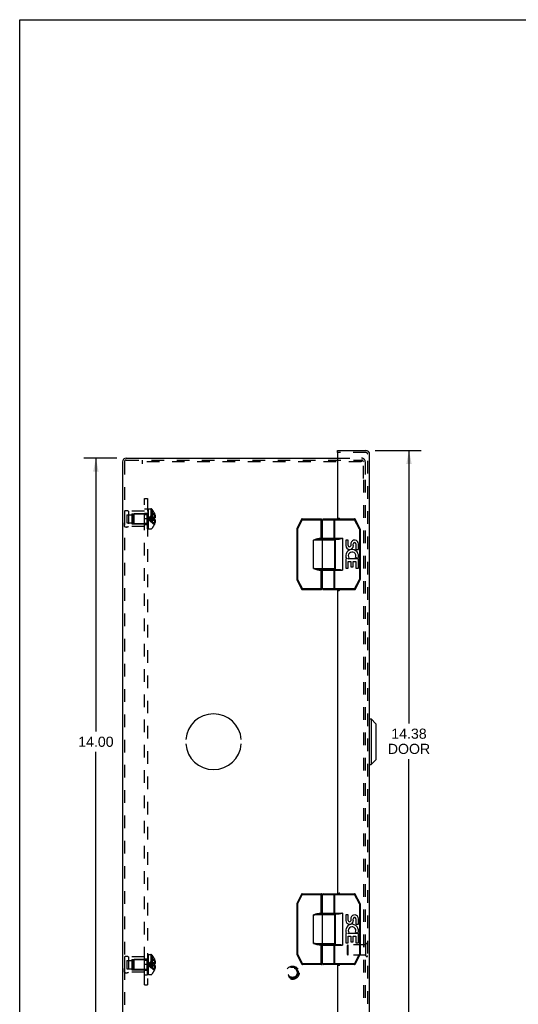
# Model space of a CAD drawing. Header units: inches. Extents: x 0 to 56.7, y 0 to 36.7.
# Tile 10 of 15: x 0 to 12.3, y 12.4 to 36.7. Entities that reach past the tile are written whole.
import ezdxf

# ---------------------------------------------------------------- set-up
doc = ezdxf.new("R2010")
doc.units = ezdxf.units.IN
doc.header["$LTSCALE"] = 3.116667
doc.header["$MEASUREMENT"] = 0
doc.linetypes.add('HIDDEN', pattern=[0.2, 0.1, -0.1])
doc.layers.get('0').update_dxf_attribs({"linetype": 'CONTINUOUS'})
for name, color, linetype in [('DEFAULT_2', 8, 'HIDDEN'), ('DIMENSIONS', 7, 'CONTINUOUS'), ('DOOR_ASSEMBLY', 7, 'CONTINUOUS'), ('OPEN', 7, 'CONTINUOUS'), ('SUBPANEL', 7, 'CONTINUOUS')]:
    doc.layers.add(name, color=color, linetype=linetype)
doc.styles.get("Standard").update_dxf_attribs({"font": 'arial.ttf'})
doc.dimstyles.new('DIMSTYLE_1', dxfattribs={"dimtxt": 0.25, "dimasz": 0.333333, "dimexe": 0.09, "dimexo": 0.07, "dimgap": 0.0375, "dimtad": 0, "dimtih": 1, "dimtoh": 1, "dimzin": 4, "dimdsep": 46, "dimtxsty": 'Standard', "dimblk": '_FILLED', "dimblk1": '_FILLED', "dimblk2": '_FILLED', "dimcen": 0.09, "dimadec": 3, "dimazin": 1, "dimtfac": 1, "dimtdec": 3, "dimtofl": 0, "dimtmove": 0, "dimatfit": 3, "dimldrblk": '_FILLED', "dimfxl": 0, "dimtolj": 1, "dimtzin": 4, "dimarcsym": 0})

# ---------------------------------------------------------------- blocks, each defined once
blk = doc.blocks.new('_FILLED')
at = {"color": 0, "linetype": 'ByBlock'}
blk.add_solid([(0, 0), (-1, 0.2), (-1, -0.2)], dxfattribs=at)
blk = doc.blocks.new('*D10')
at = {"layer": 'DIMENSIONS', "color": 2, "linetype": 'Continuous'}
for p, q in [((8.783, 26.036), (9.917, 26.036)), ((9.617, 26.036), (9.617, 19.297)), ((9.617, 11.661), (9.617, 18.422)), ((8.783, 11.661), (9.917, 11.661))]:
    blk.add_line(p, q, dxfattribs=at)
at = {"layer": 'DIMENSIONS', "color": 2, "linetype": 'Continuous', "xscale": 0.3333333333, "yscale": 0.3333333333, "zscale": 0.3333333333}
for p, rotation in [((9.617, 26.036), 90), ((9.617, 11.661), 270)]:
    blk.add_blockref('_FILLED', p, dxfattribs=dict(at, rotation=rotation))
at = {"layer": 'DIMENSIONS', "color": 2, "linetype": 'Continuous', "insert": (9.617, 19.172), "char_height": 0.25, "width": 1.04647, "attachment_point": 2, "line_spacing_factor": 0.9}
blk.add_mtext('14.38\\PDOOR', dxfattribs=at)
blk = doc.blocks.new('*D16')
at = {"layer": 'DIMENSIONS', "color": 2, "linetype": 'Continuous'}
for p, q in [((2.399, 25.848), (1.583, 25.848)), ((1.883, 25.848), (1.883, 19.098)), ((1.883, 11.848), (1.883, 18.598)), ((2.399, 11.848), (1.583, 11.848))]:
    blk.add_line(p, q, dxfattribs=at)
at = {"layer": 'DIMENSIONS', "color": 2, "linetype": 'Continuous', "xscale": 0.3333333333, "yscale": 0.3333333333, "zscale": 0.3333333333}
for p, rotation in [((1.883, 25.848), 90), ((1.883, 11.848), 270)]:
    blk.add_blockref('_FILLED', p, dxfattribs=dict(at, rotation=rotation))
at = {"layer": 'DIMENSIONS', "color": 2, "linetype": 'Continuous', "insert": (1.883, 18.973), "char_height": 0.25, "width": 0.87361, "attachment_point": 2, "line_spacing_factor": 0.9}
blk.add_mtext('14.00', dxfattribs=at)

msp = doc.modelspace()

# ---------------------------------------------------------------- linework, layer by layer
at = {"color": 7, "linetype": 'Continuous'}
for p, q in [((0, 0), (0, 36.667)), ((0, 36.667), (56.667, 36.667))]:
    msp.add_line(p, q, dxfattribs=at)
at = {"color": 3, "linetype": 'Continuous'}
for p, q in [((2.633, 25.848), (7.847, 25.848)), ((2.538, 25.754), (2.538, 11.943))]:
    msp.add_line(p, q, dxfattribs=at)
msp.add_arc((2.633, 25.754), 0.0948, 90, 180, dxfattribs=at)
at = {"layer": 'DEFAULT_2', "color": 8, "linetype": 'HIDDEN'}
for p, q in [((2.633, 25.8), (8.439, 25.8)), ((3.038, 25.706), (3.038, 25.8)), ((7.847, 25.848), (8.443, 25.848)), ((8.439, 25.8), (8.439, 25.752)), ((8.439, 25.8), (8.443, 25.8)), ((2.586, 25.754), (2.586, 11.943)), ((8.439, 25.752), (3.038, 25.752)), ((8.49, 25.348), (8.49, 25.754)), ((8.538, 25.754), (8.538, 25.348)), ((8.49, 25.308), (8.49, 12.388)), ((8.538, 25.308), (8.538, 12.388)), ((3.161, 24.102), (3.161, 24.591)), ((3.176, 24.591), (3.161, 24.591)), ((3.176, 24.591), (3.161, 24.591)), ((3.176, 24.586), (3.161, 24.586)), ((3.176, 24.584), (3.161, 24.584)), ((3.176, 24.575), (3.161, 24.575)), ((3.161, 24.557), (3.176, 24.557)), ((3.176, 24.556), (3.161, 24.556)), ((3.176, 24.554), (3.161, 24.554)), ((3.176, 24.553), (3.161, 24.553)), ((3.161, 24.549), (3.176, 24.549)), ((3.161, 24.547), (3.176, 24.547)), ((3.176, 24.591), (3.176, 24.102)), ((3.181, 24.102), (3.181, 24.594)), ((3.181, 24.594), (3.242, 24.594)), ((3.242, 24.594), (3.242, 24.102)), ((3.269, 24.582), (3.269, 24.114)), ((2.586, 24.536), (2.586, 24.16)), ((2.586, 24.536), (2.586, 24.448)), ((2.649, 24.45), (2.649, 24.247)), ((2.649, 24.45), (2.774, 24.45)), ((2.686, 24.536), (2.686, 24.16)), ((3.086, 24.536), (2.686, 24.536)), ((2.774, 24.473), (2.774, 24.223)), ((2.774, 24.473), (3.086, 24.473)), ((2.806, 24.462), (2.816, 24.472)), ((2.806, 24.462), (2.806, 24.234)), ((2.816, 24.472), (2.816, 24.224)), ((3.144, 24.472), (2.816, 24.472)), ((3.086, 24.16), (3.086, 24.536)), ((3.144, 24.472), (3.144, 24.224)), ((3.176, 24.54), (3.161, 24.54)), ((3.161, 24.536), (3.176, 24.536)), ((3.161, 24.531), (3.176, 24.531)), ((3.161, 24.528), (3.176, 24.528)), ((3.176, 24.527), (3.161, 24.527)), ((3.161, 24.527), (3.176, 24.527)), ((3.161, 24.502), (3.176, 24.502)), ((3.161, 24.49), (3.176, 24.49)), ((3.176, 24.487), (3.161, 24.487)), ((3.176, 24.486), (3.161, 24.486)), ((3.176, 24.482), (3.161, 24.482)), ((3.161, 24.475), (3.176, 24.475)), ((3.161, 24.473), (3.176, 24.473)), ((3.161, 24.472), (3.176, 24.472)), ((3.176, 24.46), (3.161, 24.46)), ((3.176, 24.447), (3.161, 24.447)), ((3.161, 24.431), (3.176, 24.431)), ((3.161, 24.42), (3.176, 24.42)), ((3.161, 24.401), (3.176, 24.401)), ((3.176, 24.395), (3.161, 24.395)), ((3.161, 24.394), (3.176, 24.394)), ((3.176, 24.387), (3.161, 24.387)), ((3.176, 24.361), (3.161, 24.361)), ((3.176, 24.351), (3.161, 24.351)), ((3.161, 24.346), (3.176, 24.346)), ((3.161, 24.337), (3.176, 24.337)), ((3.161, 24.317), (3.176, 24.317)), ((3.161, 24.307), (3.176, 24.307)), ((3.191, 24.352), (3.166, 24.348)), ((3.191, 24.352), (3.166, 24.348)), ((3.298, 24.333), (3.27, 24.336)), ((3.327, 24.33), (3.298, 24.333)), ((3.327, 24.489), (3.327, 24.489)), ((3.327, 24.489), (3.327, 24.488)), ((3.327, 24.488), (3.327, 24.366)), ((3.327, 24.453), (3.34, 24.453)), ((3.327, 24.398), (3.349, 24.398)), ((3.327, 24.366), (3.327, 24.366)), ((3.327, 24.366), (3.34, 24.366)), ((3.327, 24.33), (3.327, 24.209)), ((3.327, 24.33), (3.327, 24.33)), ((3.34, 24.33), (3.327, 24.33)), ((3.327, 24.299), (3.349, 24.299)), ((2.586, 24.16), (2.586, 24.248)), ((2.649, 24.247), (2.774, 24.247)), ((3.086, 24.16), (2.686, 24.16)), ((2.774, 24.223), (3.086, 24.223)), ((2.806, 24.234), (2.816, 24.224)), ((3.144, 24.224), (2.816, 24.224)), ((3.176, 24.296), (3.161, 24.296)), ((3.176, 24.284), (3.161, 24.284)), ((3.161, 24.261), (3.176, 24.261)), ((3.161, 24.261), (3.176, 24.261)), ((3.176, 24.26), (3.161, 24.26)), ((3.161, 24.256), (3.176, 24.256)), ((3.176, 24.254), (3.161, 24.254)), ((3.176, 24.254), (3.161, 24.254)), ((3.161, 24.239), (3.176, 24.239)), ((3.161, 24.227), (3.176, 24.227)), ((3.176, 24.207), (3.161, 24.207)), ((3.161, 24.194), (3.176, 24.194)), ((3.176, 24.193), (3.161, 24.193)), ((3.161, 24.192), (3.176, 24.192)), ((3.161, 24.191), (3.176, 24.191)), ((3.161, 24.18), (3.176, 24.18)), ((3.176, 24.175), (3.161, 24.175)), ((3.176, 24.174), (3.161, 24.174)), ((3.176, 24.172), (3.161, 24.172)), ((3.161, 24.168), (3.176, 24.168)), ((3.161, 24.154), (3.176, 24.154)), ((3.161, 24.154), (3.176, 24.154)), ((3.161, 24.15), (3.176, 24.15)), ((3.161, 24.149), (3.176, 24.149)), ((3.161, 24.141), (3.176, 24.141)), ((3.176, 24.141), (3.161, 24.141)), ((3.176, 24.129), (3.161, 24.129)), ((3.176, 24.123), (3.161, 24.123)), ((3.176, 24.119), (3.161, 24.119)), ((3.176, 24.118), (3.161, 24.118)), ((3.176, 24.112), (3.161, 24.112)), ((3.176, 24.103), (3.161, 24.103)), ((3.176, 24.102), (3.161, 24.102)), ((3.181, 24.102), (3.242, 24.102)), ((3.327, 24.244), (3.34, 24.244)), ((3.327, 24.209), (3.327, 24.208)), ((3.327, 24.208), (3.327, 24.208)), ((2.586, 13.536), (2.586, 13.16)), ((2.586, 13.536), (2.586, 13.448)), ((2.649, 13.45), (2.774, 13.45)), ((2.649, 13.45), (2.649, 13.247)), ((3.086, 13.536), (2.686, 13.536)), ((2.686, 13.536), (2.686, 13.16)), ((2.774, 13.473), (3.086, 13.473)), ((2.774, 13.473), (2.774, 13.223)), ((2.806, 13.462), (2.816, 13.472)), ((2.806, 13.462), (2.806, 13.234)), ((3.144, 13.472), (2.816, 13.472)), ((2.816, 13.472), (2.816, 13.224)), ((3.086, 13.16), (3.086, 13.536)), ((3.144, 13.472), (3.144, 13.224)), ((3.176, 13.591), (3.161, 13.591)), ((3.176, 13.591), (3.161, 13.591)), ((3.161, 13.102), (3.161, 13.591)), ((3.176, 13.586), (3.161, 13.586)), ((3.176, 13.584), (3.161, 13.584)), ((3.176, 13.575), (3.161, 13.575)), ((3.161, 13.557), (3.176, 13.557)), ((3.176, 13.556), (3.161, 13.556)), ((3.176, 13.554), (3.161, 13.554)), ((3.176, 13.553), (3.161, 13.553)), ((3.161, 13.549), (3.176, 13.549)), ((3.161, 13.547), (3.176, 13.547)), ((3.176, 13.54), (3.161, 13.54)), ((3.161, 13.536), (3.176, 13.536)), ((3.161, 13.531), (3.176, 13.531)), ((3.161, 13.528), (3.176, 13.528)), ((3.176, 13.527), (3.161, 13.527)), ((3.161, 13.527), (3.176, 13.527)), ((3.161, 13.502), (3.176, 13.502)), ((3.161, 13.49), (3.176, 13.49)), ((3.176, 13.487), (3.161, 13.487)), ((3.176, 13.486), (3.161, 13.486)), ((3.176, 13.482), (3.161, 13.482)), ((3.161, 13.475), (3.176, 13.475)), ((3.161, 13.473), (3.176, 13.473)), ((3.161, 13.472), (3.176, 13.472)), ((3.176, 13.46), (3.161, 13.46)), ((3.176, 13.447), (3.161, 13.447)), ((3.161, 13.431), (3.176, 13.431)), ((3.161, 13.42), (3.176, 13.42)), ((3.161, 13.401), (3.176, 13.401)), ((3.176, 13.395), (3.161, 13.395)), ((3.161, 13.394), (3.176, 13.394)), ((3.176, 13.387), (3.161, 13.387)), ((3.176, 13.591), (3.176, 13.102)), ((3.181, 13.594), (3.242, 13.594)), ((3.181, 13.102), (3.181, 13.594)), ((3.242, 13.594), (3.242, 13.102)), ((3.269, 13.582), (3.269, 13.114)), ((3.327, 13.488), (3.327, 13.489)), ((3.327, 13.489), (3.327, 13.489)), ((3.327, 13.488), (3.327, 13.366)), ((3.327, 13.453), (3.34, 13.453)), ((3.327, 13.398), (3.349, 13.398)), ((3.327, 13.366), (3.327, 13.366)), ((3.327, 13.366), (3.34, 13.366)), ((2.586, 13.16), (2.586, 13.248)), ((2.649, 13.247), (2.774, 13.247)), ((3.086, 13.16), (2.686, 13.16)), ((2.774, 13.223), (3.086, 13.223)), ((2.806, 13.234), (2.816, 13.224)), ((3.144, 13.224), (2.816, 13.224)), ((3.176, 13.361), (3.161, 13.361)), ((3.176, 13.351), (3.161, 13.351)), ((3.161, 13.346), (3.176, 13.346)), ((3.161, 13.337), (3.176, 13.337)), ((3.161, 13.317), (3.176, 13.317)), ((3.161, 13.307), (3.176, 13.307)), ((3.176, 13.296), (3.161, 13.296)), ((3.176, 13.284), (3.161, 13.284)), ((3.161, 13.261), (3.176, 13.261)), ((3.161, 13.261), (3.176, 13.261)), ((3.176, 13.26), (3.161, 13.26)), ((3.161, 13.256), (3.176, 13.256)), ((3.176, 13.254), (3.161, 13.254)), ((3.176, 13.254), (3.161, 13.254)), ((3.161, 13.239), (3.176, 13.239)), ((3.161, 13.227), (3.176, 13.227)), ((3.176, 13.207), (3.161, 13.207)), ((3.161, 13.194), (3.176, 13.194)), ((3.176, 13.193), (3.161, 13.193)), ((3.161, 13.192), (3.176, 13.192)), ((3.161, 13.191), (3.176, 13.191)), ((3.161, 13.18), (3.176, 13.18)), ((3.176, 13.175), (3.161, 13.175)), ((3.176, 13.174), (3.161, 13.174)), ((3.176, 13.172), (3.161, 13.172)), ((3.161, 13.168), (3.176, 13.168)), ((3.161, 13.154), (3.176, 13.154)), ((3.161, 13.154), (3.176, 13.154)), ((3.161, 13.15), (3.176, 13.15)), ((3.161, 13.149), (3.176, 13.149)), ((3.161, 13.141), (3.176, 13.141)), ((3.176, 13.141), (3.161, 13.141)), ((3.176, 13.129), (3.161, 13.129)), ((3.176, 13.123), (3.161, 13.123)), ((3.191, 13.352), (3.166, 13.348)), ((3.191, 13.352), (3.166, 13.348)), ((3.298, 13.333), (3.27, 13.336)), ((3.327, 13.33), (3.298, 13.333)), ((3.327, 13.33), (3.327, 13.33)), ((3.34, 13.33), (3.327, 13.33)), ((3.327, 13.33), (3.327, 13.209)), ((3.327, 13.299), (3.349, 13.299)), ((3.327, 13.244), (3.34, 13.244)), ((3.327, 13.209), (3.327, 13.208)), ((3.327, 13.208), (3.327, 13.208)), ((3.176, 13.119), (3.161, 13.119)), ((3.176, 13.118), (3.161, 13.118)), ((3.176, 13.112), (3.161, 13.112)), ((3.176, 13.103), (3.161, 13.103)), ((3.176, 13.102), (3.161, 13.102)), ((3.181, 13.102), (3.242, 13.102))]:
    msp.add_line(p, q, dxfattribs=at)
for points in [[(3.327, 24.489), (3.298, 24.469), (3.27, 24.448), (3.242, 24.425), (3.216, 24.401), (3.191, 24.375), (3.166, 24.348)], [(3.327, 24.453), (3.298, 24.438), (3.27, 24.422), (3.243, 24.406), (3.216, 24.388), (3.191, 24.369), (3.166, 24.348)], [(3.327, 24.398), (3.298, 24.391), (3.27, 24.384), (3.243, 24.376), (3.216, 24.367), (3.191, 24.358), (3.166, 24.348)], [(3.327, 24.208), (3.298, 24.228), (3.27, 24.249), (3.242, 24.272), (3.216, 24.296), (3.191, 24.321), (3.166, 24.348)], [(3.327, 24.244), (3.298, 24.258), (3.27, 24.274), (3.243, 24.291), (3.216, 24.309), (3.191, 24.328), (3.166, 24.348)], [(3.327, 24.299), (3.298, 24.306), (3.27, 24.313), (3.243, 24.321), (3.216, 24.33), (3.191, 24.339), (3.166, 24.348)], [(3.27, 24.336), (3.242, 24.338), (3.216, 24.342), (3.191, 24.345), (3.166, 24.348)], [(3.243, 24.338), (3.216, 24.342), (3.191, 24.345), (3.166, 24.348)], [(3.327, 24.366), (3.298, 24.364), (3.27, 24.361), (3.243, 24.358), (3.216, 24.355), (3.191, 24.352)], [(3.327, 24.366), (3.298, 24.364), (3.27, 24.361), (3.242, 24.358), (3.216, 24.355)], [(3.327, 24.348), (3.327, 24.351), (3.327, 24.354), (3.327, 24.357), (3.327, 24.36), (3.327, 24.363), (3.327, 24.366)], [(3.327, 24.36), (3.327, 24.357), (3.327, 24.354)], [(3.327, 24.33), (3.327, 24.333), (3.327, 24.336), (3.327, 24.339), (3.327, 24.342), (3.327, 24.345), (3.327, 24.348)], [(3.327, 24.342), (3.327, 24.339), (3.327, 24.336)], [(3.34, 24.453), (3.342, 24.446), (3.343, 24.439), (3.345, 24.432), (3.346, 24.425), (3.347, 24.418), (3.348, 24.412), (3.348, 24.405), (3.349, 24.398)], [(3.349, 24.398), (3.348, 24.395), (3.348, 24.392), (3.347, 24.389), (3.347, 24.386), (3.346, 24.383), (3.345, 24.38), (3.344, 24.377), (3.343, 24.373), (3.341, 24.37), (3.34, 24.366)], [(3.34, 24.33), (3.341, 24.327), (3.343, 24.323), (3.344, 24.32), (3.345, 24.317), (3.346, 24.314), (3.347, 24.311), (3.347, 24.308), (3.348, 24.305), (3.348, 24.302), (3.349, 24.299)], [(3.349, 24.299), (3.348, 24.292), (3.348, 24.285), (3.347, 24.278), (3.346, 24.272), (3.345, 24.265), (3.343, 24.258), (3.342, 24.251), (3.34, 24.244)], [(3.327, 13.489), (3.298, 13.469), (3.27, 13.448), (3.242, 13.425), (3.216, 13.401), (3.191, 13.375), (3.166, 13.348)], [(3.327, 13.453), (3.298, 13.438), (3.27, 13.422), (3.243, 13.406), (3.216, 13.388), (3.191, 13.369), (3.166, 13.348)], [(3.327, 13.398), (3.298, 13.391), (3.27, 13.384), (3.243, 13.376), (3.216, 13.367), (3.191, 13.358), (3.166, 13.348)], [(3.327, 13.366), (3.298, 13.364), (3.27, 13.361), (3.243, 13.358), (3.216, 13.355), (3.191, 13.352)], [(3.327, 13.366), (3.298, 13.364), (3.27, 13.361), (3.242, 13.358), (3.216, 13.355)], [(3.327, 13.366), (3.327, 13.363), (3.327, 13.36), (3.327, 13.357), (3.327, 13.354), (3.327, 13.351), (3.327, 13.348)], [(3.34, 13.453), (3.342, 13.446), (3.343, 13.439), (3.345, 13.432), (3.346, 13.425), (3.347, 13.418), (3.348, 13.412), (3.348, 13.405), (3.349, 13.398)], [(3.349, 13.398), (3.348, 13.395), (3.348, 13.392), (3.347, 13.389), (3.347, 13.386), (3.346, 13.383), (3.345, 13.38), (3.344, 13.377), (3.343, 13.373), (3.341, 13.37), (3.34, 13.366)], [(3.27, 13.336), (3.242, 13.338), (3.216, 13.342), (3.191, 13.345), (3.166, 13.348)], [(3.243, 13.338), (3.216, 13.342), (3.191, 13.345), (3.166, 13.348)], [(3.327, 13.299), (3.298, 13.306), (3.27, 13.313), (3.243, 13.321), (3.216, 13.33), (3.191, 13.339), (3.166, 13.348)], [(3.327, 13.244), (3.298, 13.258), (3.27, 13.274), (3.243, 13.291), (3.216, 13.309), (3.191, 13.328), (3.166, 13.348)], [(3.327, 13.208), (3.298, 13.228), (3.27, 13.249), (3.242, 13.272), (3.216, 13.296), (3.191, 13.321), (3.166, 13.348)], [(3.327, 13.354), (3.327, 13.357), (3.327, 13.36)], [(3.327, 13.348), (3.327, 13.345), (3.327, 13.342), (3.327, 13.339), (3.327, 13.336), (3.327, 13.333), (3.327, 13.33)], [(3.327, 13.336), (3.327, 13.339), (3.327, 13.342)], [(3.34, 13.33), (3.341, 13.327), (3.343, 13.323), (3.344, 13.32), (3.345, 13.317), (3.346, 13.314), (3.347, 13.311), (3.347, 13.308), (3.348, 13.305), (3.348, 13.302), (3.349, 13.299)], [(3.349, 13.299), (3.348, 13.292), (3.348, 13.285), (3.347, 13.278), (3.346, 13.272), (3.345, 13.265), (3.343, 13.258), (3.342, 13.251), (3.34, 13.244)]]:
    msp.add_lwpolyline(points, dxfattribs=at)
for radius in [0.164, 0.142, 0.124, 0.114]:
    msp.add_circle((6.74, 13.146), radius, dxfattribs=at)
for centre, radius, start, end in [((2.633, 25.754), 0.0468, 90, 180), ((8.443, 25.754), 0.0948, 0, 90), ((8.443, 25.754), 0.0468, 0, 90), ((2.636, 24.45), 0.1, 60.0508, 119.9492), ((3.242, 24.559), 0.035, 40.9334, 90), ((2.999, 24.348), 0.357, 23.1903, 40.9334), ((3.144, 24.51), 0.0372, 270, 297.5399), ((3.144, 24.51), 0.0372, 329.9503, 360), ((2.999, 24.348), 0.357, 17.0407, 23.0017), ((2.636, 24.247), 0.1, 240.0508, 299.9492), ((3.144, 24.187), 0.0372, 62.4601, 90), ((3.144, 24.187), 0.0372, 0, 30.0497), ((3.242, 24.137), 0.035, 270, 319.0666), ((2.999, 24.348), 0.357, 319.0666, 336.8097), ((2.999, 24.348), 0.357, 336.9983, 342.9593), ((2.636, 13.45), 0.1, 60.0508, 119.9492), ((3.144, 13.51), 0.0372, 270, 297.5399), ((3.144, 13.51), 0.0372, 329.9503, 360), ((3.242, 13.559), 0.035, 40.9334, 90), ((2.999, 13.348), 0.357, 23.1903, 40.9334), ((2.999, 13.348), 0.357, 17.0407, 23.0017), ((2.636, 13.247), 0.1, 240.0508, 299.9492), ((3.144, 13.187), 0.0372, 62.4601, 90), ((3.144, 13.187), 0.0372, 0, 30.0497), ((2.999, 13.348), 0.357, 319.0666, 336.8097), ((2.999, 13.348), 0.357, 336.9983, 342.9593), ((3.242, 13.137), 0.035, 270, 319.0666)]:
    msp.add_arc(centre, radius, start, end, dxfattribs=at)
at = {"layer": 'DOOR_ASSEMBLY', "color": 7, "linetype": 'Continuous'}
for p, q in [((7.847, 25.988), (7.847, 26.036)), ((7.862, 25.988), (7.847, 25.988)), ((6.963, 24.337), (6.846, 24.103)), ((6.981, 24.328), (6.864, 24.094)), ((6.963, 24.337), (6.981, 24.328)), ((6.981, 24.328), (6.981, 24.348)), ((6.981, 24.348), (7.445, 24.348)), ((6.981, 24.328), (7.465, 24.328)), ((7.445, 23.843), (7.445, 24.348)), ((7.465, 23.863), (7.465, 24.328)), ((7.479, 23.868), (7.479, 24.328)), ((7.479, 24.328), (8.273, 24.328)), ((7.499, 24.348), (8.273, 24.348)), ((7.765, 23.868), (7.765, 24.328)), ((7.781, 23.848), (7.781, 24.348)), ((8.273, 24.348), (8.273, 24.328)), ((8.273, 24.328), (8.291, 24.337)), ((8.391, 24.094), (8.273, 24.328)), ((8.409, 24.103), (8.291, 24.337)), ((6.844, 24.094), (6.844, 22.853)), ((6.844, 24.094), (6.864, 24.094)), ((6.864, 24.094), (6.846, 24.103)), ((6.864, 24.094), (6.864, 22.853)), ((8.409, 24.103), (8.391, 24.094)), ((8.391, 24.094), (8.391, 22.853)), ((8.391, 24.094), (8.411, 24.094)), ((8.411, 24.094), (8.411, 22.853)), ((7.255, 23.123), (7.255, 23.823)), ((7.785, 23.823), (7.255, 23.823)), ((7.396, 23.843), (7.396, 23.863)), ((7.465, 23.863), (7.396, 23.863)), ((7.765, 23.843), (7.396, 23.843)), ((7.479, 23.868), (7.971, 23.868)), ((7.483, 23.123), (7.483, 23.823)), ((7.499, 23.848), (7.889, 23.848)), ((7.549, 23.843), (7.549, 23.848)), ((7.705, 23.843), (7.705, 23.848)), ((7.785, 23.123), (7.785, 23.823)), ((7.791, 23.848), (7.791, 23.098)), ((7.971, 23.868), (7.971, 23.078)), ((8.054, 23.824), (8.054, 23.688)), ((8.117, 23.824), (8.054, 23.824)), ((8.117, 23.688), (8.117, 23.824)), ((8.182, 23.75), (8.182, 23.681)), ((8.242, 23.688), (8.242, 23.73)), ((8.305, 23.73), (8.305, 23.594)), ((8.305, 23.594), (8.368, 23.594)), ((8.368, 23.594), (8.368, 23.73)), ((8.054, 23.363), (8.054, 23.133)), ((8.072, 23.363), (8.054, 23.363)), ((8.106, 23.363), (8.134, 23.382)), ((8.368, 23.363), (8.106, 23.363)), ((8.298, 23.399), (8.355, 23.374)), ((8.368, 23.133), (8.368, 23.363)), ((7.255, 23.123), (7.785, 23.123)), ((7.274, 23.12), (7.255, 23.123)), ((7.396, 23.083), (7.396, 23.103)), ((7.396, 23.103), (7.765, 23.103)), ((7.445, 22.598), (7.445, 23.103)), ((7.499, 23.098), (7.889, 23.098)), ((7.549, 23.098), (7.549, 23.103)), ((7.705, 23.098), (7.705, 23.103)), ((7.781, 22.598), (7.781, 23.098)), ((8.054, 23.133), (8.117, 23.133)), ((8.117, 23.133), (8.117, 23.3)), ((8.117, 23.3), (8.182, 23.3)), ((8.182, 23.3), (8.182, 23.164)), ((8.182, 23.164), (8.242, 23.164)), ((8.242, 23.164), (8.242, 23.3)), ((8.242, 23.3), (8.305, 23.3)), ((8.305, 23.3), (8.305, 23.133)), ((8.305, 23.133), (8.368, 23.133)), ((6.864, 22.853), (6.844, 22.853)), ((6.846, 22.844), (6.864, 22.853)), ((6.846, 22.844), (6.968, 22.609)), ((6.864, 22.853), (6.986, 22.618)), ((7.396, 23.083), (7.465, 23.083)), ((7.465, 22.618), (7.465, 23.083)), ((7.479, 22.618), (7.479, 23.078)), ((7.479, 23.078), (7.971, 23.078)), ((7.765, 22.618), (7.765, 23.078)), ((8.269, 22.618), (8.391, 22.853)), ((8.286, 22.609), (8.409, 22.844)), ((8.411, 22.853), (8.391, 22.853)), ((8.391, 22.853), (8.409, 22.844)), ((6.986, 22.618), (6.968, 22.609)), ((6.986, 22.598), (6.986, 22.618)), ((7.465, 22.618), (6.986, 22.618)), ((7.445, 22.598), (6.986, 22.598)), ((8.269, 22.618), (7.479, 22.618)), ((8.269, 22.598), (7.499, 22.598)), ((8.269, 22.618), (8.269, 22.598)), ((8.286, 22.609), (8.269, 22.618)), ((8.645, 19.411), (8.683, 19.411)), ((8.801, 19.293), (8.683, 19.411)), ((8.683, 19.411), (8.683, 18.286)), ((8.801, 19.293), (8.801, 18.404)), ((8.645, 18.286), (8.683, 18.286)), ((8.801, 18.404), (8.683, 18.286)), ((6.963, 15.087), (6.846, 14.853)), ((6.981, 15.078), (6.864, 14.844)), ((6.963, 15.087), (6.981, 15.078)), ((6.981, 15.098), (7.445, 15.098)), ((6.981, 15.078), (6.981, 15.098)), ((6.981, 15.078), (7.465, 15.078)), ((7.445, 14.593), (7.445, 15.098)), ((7.465, 14.613), (7.465, 15.078)), ((7.479, 15.078), (8.273, 15.078)), ((7.479, 14.618), (7.479, 15.078)), ((7.499, 15.098), (8.273, 15.098)), ((7.765, 14.618), (7.765, 15.078)), ((7.781, 14.598), (7.781, 15.098)), ((8.273, 15.098), (8.273, 15.078)), ((8.273, 15.078), (8.291, 15.087)), ((8.391, 14.844), (8.273, 15.078)), ((8.409, 14.853), (8.291, 15.087)), ((6.844, 14.844), (6.864, 14.844)), ((6.844, 14.844), (6.844, 13.603)), ((6.864, 14.844), (6.846, 14.853)), ((6.864, 14.844), (6.864, 13.603)), ((8.409, 14.853), (8.391, 14.844)), ((8.391, 14.844), (8.411, 14.844)), ((8.391, 14.844), (8.391, 13.603)), ((8.411, 14.844), (8.411, 13.603)), ((7.465, 14.613), (7.396, 14.613)), ((7.396, 14.593), (7.396, 14.613)), ((7.765, 14.593), (7.396, 14.593)), ((7.479, 14.618), (7.971, 14.618)), ((7.499, 14.598), (7.889, 14.598)), ((7.549, 14.593), (7.549, 14.598)), ((7.705, 14.593), (7.705, 14.598)), ((7.791, 14.598), (7.791, 13.848)), ((7.971, 14.618), (7.971, 13.828)), ((7.785, 14.573), (7.255, 14.573)), ((7.255, 13.873), (7.255, 14.573)), ((7.483, 13.873), (7.483, 14.573)), ((7.785, 13.873), (7.785, 14.573)), ((8.117, 14.574), (8.054, 14.574)), ((8.054, 14.574), (8.054, 14.438)), ((8.117, 14.438), (8.117, 14.574)), ((8.182, 14.5), (8.182, 14.431)), ((8.242, 14.438), (8.242, 14.48)), ((8.305, 14.48), (8.305, 14.344)), ((8.305, 14.344), (8.368, 14.344)), ((8.368, 14.344), (8.368, 14.48)), ((8.072, 14.113), (8.054, 14.113)), ((8.054, 14.113), (8.054, 13.883)), ((8.106, 14.113), (8.134, 14.132)), ((8.368, 14.113), (8.106, 14.113)), ((8.298, 14.149), (8.355, 14.124)), ((8.368, 13.883), (8.368, 14.113)), ((7.255, 13.873), (7.785, 13.873)), ((7.274, 13.87), (7.255, 13.873)), ((7.396, 13.853), (7.765, 13.853)), ((7.396, 13.833), (7.396, 13.853)), ((7.445, 13.348), (7.445, 13.853)), ((7.549, 13.848), (7.549, 13.853)), ((7.705, 13.848), (7.705, 13.853)), ((8.054, 13.883), (8.117, 13.883)), ((8.117, 14.05), (8.182, 14.05)), ((8.117, 13.883), (8.117, 14.05)), ((8.182, 14.05), (8.182, 13.914)), ((8.182, 13.914), (8.242, 13.914)), ((8.242, 14.05), (8.305, 14.05)), ((8.242, 13.914), (8.242, 14.05)), ((8.305, 14.05), (8.305, 13.883)), ((8.305, 13.883), (8.368, 13.883)), ((7.396, 13.833), (7.465, 13.833)), ((7.465, 13.368), (7.465, 13.833)), ((7.479, 13.828), (7.971, 13.828)), ((7.479, 13.368), (7.479, 13.828)), ((7.499, 13.848), (7.889, 13.848)), ((7.765, 13.368), (7.765, 13.828)), ((7.781, 13.348), (7.781, 13.848)), ((6.864, 13.603), (6.844, 13.603)), ((6.846, 13.594), (6.864, 13.603)), ((6.846, 13.594), (6.968, 13.359)), ((6.864, 13.603), (6.986, 13.368)), ((6.986, 13.368), (6.968, 13.359)), ((7.465, 13.368), (6.986, 13.368)), ((6.986, 13.348), (6.986, 13.368)), ((8.269, 13.368), (7.479, 13.368)), ((8.269, 13.368), (8.391, 13.603)), ((8.286, 13.359), (8.269, 13.368)), ((8.269, 13.368), (8.269, 13.348)), ((8.286, 13.359), (8.409, 13.594)), ((8.411, 13.603), (8.391, 13.603)), ((8.391, 13.603), (8.409, 13.594)), ((7.445, 13.348), (6.986, 13.348)), ((8.269, 13.348), (7.499, 13.348))]:
    msp.add_line(p, q, dxfattribs=at)
at = {"layer": 'DOOR_ASSEMBLY', "color": 3, "linetype": 'Continuous'}
for p, q in [((7.847, 26.036), (8.55, 26.036)), ((7.847, 25.973), (7.847, 24.378)), ((8.645, 11.756), (8.645, 25.941)), ((7.862, 24.363), (7.893, 24.363)), ((7.847, 22.568), (7.847, 15.128)), ((7.862, 22.583), (7.893, 22.583)), ((7.862, 15.113), (7.893, 15.113)), ((7.847, 13.318), (7.847, 11.724)), ((7.862, 13.333), (7.893, 13.333))]:
    msp.add_line(p, q, dxfattribs=at)
at = {"layer": 'DOOR_ASSEMBLY', "color": 8, "linetype": 'HIDDEN'}
for p, q in [((8.55, 25.988), (7.862, 25.988)), ((8.597, 11.756), (8.597, 25.941)), ((8.554, 13.567), (8.554, 13.851)), ((8.097, 13.595), (8.097, 13.823)), ((8.554, 13.833), (8.107, 13.833)), ((8.107, 13.833), (8.107, 13.585)), ((8.554, 13.585), (8.107, 13.585))]:
    msp.add_line(p, q, dxfattribs=at)
at = {"layer": 'DOOR_ASSEMBLY', "color": 7, "linetype": 'Continuous'}
for points in [[(7.749, 24.348), (7.752, 24.348), (7.754, 24.347), (7.757, 24.346), (7.759, 24.345), (7.761, 24.342), (7.762, 24.34), (7.763, 24.337), (7.764, 24.335), (7.765, 24.331), (7.765, 24.328)], [(7.255, 23.823), (7.261, 23.826), (7.267, 23.829), (7.273, 23.831), (7.279, 23.833), (7.285, 23.836), (7.291, 23.838), (7.298, 23.841), (7.304, 23.843)], [(7.255, 23.823), (7.268, 23.826), (7.275, 23.827), (7.281, 23.828), (7.287, 23.83), (7.294, 23.831), (7.301, 23.832), (7.308, 23.833)], [(7.304, 23.843), (7.314, 23.847), (7.322, 23.85), (7.331, 23.852), (7.339, 23.855), (7.347, 23.857), (7.355, 23.859), (7.363, 23.86), (7.37, 23.861), (7.377, 23.862), (7.383, 23.863), (7.39, 23.863), (7.396, 23.863)], [(7.308, 23.833), (7.318, 23.835), (7.327, 23.836), (7.335, 23.838), (7.344, 23.839), (7.352, 23.84), (7.359, 23.841), (7.366, 23.842), (7.373, 23.842), (7.379, 23.843), (7.385, 23.843), (7.391, 23.843), (7.396, 23.843)], [(7.483, 23.823), (7.483, 23.826), (7.484, 23.83), (7.485, 23.832), (7.487, 23.835), (7.489, 23.837), (7.491, 23.84), (7.493, 23.841), (7.496, 23.842), (7.499, 23.843), (7.502, 23.843)], [(7.765, 23.868), (7.765, 23.865), (7.764, 23.862), (7.763, 23.859), (7.762, 23.857), (7.761, 23.854), (7.759, 23.852), (7.757, 23.851), (7.754, 23.849), (7.752, 23.849), (7.749, 23.848)], [(7.971, 23.868), (7.961, 23.865), (7.951, 23.862), (7.942, 23.859), (7.933, 23.856), (7.925, 23.854), (7.917, 23.852), (7.909, 23.85), (7.902, 23.849), (7.895, 23.849), (7.889, 23.848)], [(7.304, 23.103), (7.297, 23.106), (7.288, 23.109), (7.28, 23.113), (7.272, 23.116), (7.264, 23.12), (7.255, 23.123)], [(7.308, 23.113), (7.3, 23.115), (7.291, 23.116), (7.283, 23.118), (7.274, 23.12)], [(7.396, 23.083), (7.39, 23.083), (7.383, 23.084), (7.376, 23.085), (7.369, 23.086), (7.361, 23.087), (7.353, 23.089), (7.346, 23.09), (7.338, 23.092), (7.33, 23.095), (7.322, 23.097), (7.313, 23.1), (7.304, 23.103)], [(7.396, 23.103), (7.39, 23.103), (7.384, 23.104), (7.378, 23.104), (7.371, 23.104), (7.364, 23.105), (7.357, 23.106), (7.35, 23.107), (7.342, 23.108), (7.334, 23.109), (7.326, 23.11), (7.317, 23.112), (7.308, 23.113)], [(7.483, 23.123), (7.483, 23.12), (7.484, 23.117), (7.485, 23.114), (7.487, 23.112), (7.489, 23.109), (7.491, 23.107), (7.493, 23.106), (7.496, 23.104), (7.499, 23.104), (7.502, 23.103)], [(7.749, 23.098), (7.752, 23.098), (7.754, 23.097), (7.757, 23.096), (7.759, 23.095), (7.761, 23.092), (7.762, 23.09), (7.763, 23.087), (7.764, 23.085), (7.765, 23.081), (7.765, 23.078)], [(7.889, 23.098), (7.895, 23.098), (7.902, 23.097), (7.909, 23.096), (7.917, 23.095), (7.925, 23.093), (7.933, 23.09), (7.942, 23.088), (7.952, 23.085), (7.961, 23.082), (7.971, 23.078)], [(7.765, 22.618), (7.765, 22.615), (7.764, 22.612), (7.763, 22.609), (7.762, 22.607), (7.761, 22.604), (7.759, 22.602), (7.757, 22.601), (7.754, 22.599), (7.752, 22.599), (7.749, 22.598)], [(7.749, 15.098), (7.752, 15.098), (7.754, 15.097), (7.757, 15.096), (7.759, 15.095), (7.761, 15.092), (7.762, 15.09), (7.763, 15.087), (7.764, 15.085), (7.765, 15.081), (7.765, 15.078)], [(7.255, 14.573), (7.261, 14.576), (7.267, 14.579), (7.273, 14.581), (7.279, 14.583), (7.285, 14.586), (7.291, 14.588), (7.298, 14.591), (7.304, 14.593)], [(7.255, 14.573), (7.268, 14.576), (7.275, 14.577), (7.281, 14.578), (7.287, 14.58), (7.294, 14.581), (7.301, 14.582), (7.308, 14.583)], [(7.304, 14.593), (7.314, 14.597), (7.322, 14.6), (7.331, 14.602), (7.339, 14.605), (7.347, 14.607), (7.355, 14.609), (7.363, 14.61), (7.37, 14.611), (7.377, 14.612), (7.383, 14.613), (7.39, 14.613), (7.396, 14.613)], [(7.308, 14.583), (7.318, 14.585), (7.327, 14.586), (7.335, 14.588), (7.344, 14.589), (7.352, 14.59), (7.359, 14.591), (7.366, 14.592), (7.373, 14.592), (7.379, 14.593), (7.385, 14.593), (7.391, 14.593), (7.396, 14.593)], [(7.483, 14.573), (7.483, 14.576), (7.484, 14.58), (7.485, 14.582), (7.487, 14.585), (7.489, 14.587), (7.491, 14.59), (7.493, 14.591), (7.496, 14.592), (7.499, 14.593), (7.502, 14.593)], [(7.765, 14.618), (7.765, 14.615), (7.764, 14.612), (7.763, 14.609), (7.762, 14.607), (7.761, 14.604), (7.759, 14.602), (7.757, 14.601), (7.754, 14.599), (7.752, 14.599), (7.749, 14.598)], [(7.971, 14.618), (7.961, 14.615), (7.951, 14.612), (7.942, 14.609), (7.933, 14.606), (7.925, 14.604), (7.917, 14.602), (7.909, 14.6), (7.902, 14.599), (7.895, 14.599), (7.889, 14.598)], [(7.304, 13.853), (7.297, 13.856), (7.288, 13.859), (7.28, 13.863), (7.272, 13.866), (7.264, 13.87), (7.255, 13.873)], [(7.308, 13.863), (7.3, 13.865), (7.291, 13.866), (7.283, 13.868), (7.274, 13.87)], [(7.396, 13.833), (7.39, 13.833), (7.383, 13.834), (7.376, 13.835), (7.369, 13.836), (7.361, 13.837), (7.353, 13.839), (7.346, 13.84), (7.338, 13.842), (7.33, 13.845), (7.322, 13.847), (7.313, 13.85), (7.304, 13.853)], [(7.396, 13.853), (7.39, 13.853), (7.384, 13.854), (7.378, 13.854), (7.371, 13.854), (7.364, 13.855), (7.357, 13.856), (7.35, 13.857), (7.342, 13.858), (7.334, 13.859), (7.326, 13.86), (7.317, 13.862), (7.308, 13.863)], [(7.483, 13.873), (7.483, 13.87), (7.484, 13.867), (7.485, 13.864), (7.487, 13.862), (7.489, 13.859), (7.491, 13.857), (7.493, 13.856), (7.496, 13.854), (7.499, 13.854), (7.502, 13.853)], [(7.749, 13.848), (7.752, 13.848), (7.754, 13.847), (7.757, 13.846), (7.759, 13.845), (7.761, 13.842), (7.762, 13.84), (7.763, 13.837), (7.764, 13.835), (7.765, 13.831), (7.765, 13.828)], [(7.889, 13.848), (7.895, 13.848), (7.902, 13.847), (7.909, 13.846), (7.917, 13.845), (7.925, 13.843), (7.933, 13.84), (7.942, 13.838), (7.952, 13.835), (7.961, 13.832), (7.971, 13.828)], [(7.765, 13.368), (7.765, 13.365), (7.764, 13.362), (7.763, 13.359), (7.762, 13.357), (7.761, 13.354), (7.759, 13.352), (7.757, 13.351), (7.754, 13.349), (7.752, 13.349), (7.749, 13.348)]]:
    msp.add_lwpolyline(points, dxfattribs=at)
at = {"layer": 'DOOR_ASSEMBLY', "color": 3, "linetype": 'Continuous'}
for centre, radius, start, end in [((8.55, 25.941), 0.0948, 0, 90), ((7.862, 25.973), 0.015, 90, 180), ((7.862, 24.378), 0.015, 180, 270), ((7.893, 24.348), 0.015, 0, 90), ((7.893, 22.598), 0.015, 270, 360), ((7.862, 22.568), 0.015, 90, 180), ((7.862, 15.128), 0.015, 180, 270), ((7.893, 15.098), 0.015, 0, 90), ((7.862, 13.318), 0.015, 90, 180), ((7.893, 13.348), 0.015, 270, 360)]:
    msp.add_arc(centre, radius, start, end, dxfattribs=at)
at = {"layer": 'DOOR_ASSEMBLY', "color": 8, "linetype": 'HIDDEN'}
for centre, radius, start, end in [((8.55, 25.941), 0.0468, 0, 90), ((8.575, 13.851), 0.0215, 360, 180), ((8.107, 13.823), 0.01, 90, 180), ((8.107, 13.595), 0.01, 180, 270), ((8.575, 13.567), 0.0215, 180, 0)]:
    msp.add_arc(centre, radius, start, end, dxfattribs=at)
at = {"layer": 'DOOR_ASSEMBLY', "color": 7, "linetype": 'Continuous'}
for centre, radius, start, end in [((6.981, 24.328), 0.02, 90, 153.4349), ((7.445, 24.328), 0.02, 0, 90), ((7.499, 24.328), 0.02, 90, 180), ((8.273, 24.328), 0.02, 26.5651, 90), ((6.864, 24.094), 0.02, 153.4349, 180), ((8.391, 24.094), 0.02, 0, 26.5651), ((7.485, 23.863), 0.02, 180, 270), ((7.499, 23.868), 0.02, 180, 270), ((7.765, 23.823), 0.02, 0, 90), ((8.274, 23.73), 0.0943, 359.9911, 167.4338), ((8.148, 23.688), 0.0943, 180, 360), ((8.211, 23.436), 0.157, 336.5966, 161.8791), ((8.148, 23.688), 0.0314, 180, 261.2295), ((8.147, 23.693), 0.0362, 263.4285, 341.7628), ((8.274, 23.73), 0.0314, 0, 180.0485), ((8.208, 23.436), 0.154, 161.4199, 206.1963), ((8.211, 23.436), 0.157, 205.737, 207.8532), ((8.211, 23.436), 0.0943, 336.5966, 215.1122), ((7.485, 23.083), 0.02, 90, 180), ((7.499, 23.078), 0.02, 90, 180), ((7.765, 23.123), 0.02, 270, 360), ((6.864, 22.853), 0.02, 180, 207.4744), ((8.391, 22.853), 0.02, 332.5256, 360), ((6.986, 22.618), 0.02, 207.4744, 270), ((7.445, 22.618), 0.02, 270, 360), ((7.499, 22.618), 0.02, 180, 270), ((8.269, 22.618), 0.02, 270, 332.5256), ((6.981, 15.078), 0.02, 90, 153.4349), ((7.445, 15.078), 0.02, 0, 90), ((7.499, 15.078), 0.02, 90, 180), ((8.273, 15.078), 0.02, 26.5651, 90), ((6.864, 14.844), 0.02, 153.4349, 180), ((8.391, 14.844), 0.02, 0, 26.5651), ((7.485, 14.613), 0.02, 180, 270), ((7.499, 14.618), 0.02, 180, 270), ((7.765, 14.573), 0.02, 0, 90), ((8.148, 14.438), 0.0943, 180, 360), ((8.211, 14.186), 0.157, 336.5966, 161.8791), ((8.148, 14.438), 0.0314, 180, 261.2295), ((8.147, 14.443), 0.0362, 263.4285, 341.7628), ((8.274, 14.48), 0.0943, 359.9911, 167.4338), ((8.274, 14.48), 0.0314, 0, 180.0485), ((8.208, 14.186), 0.154, 161.4199, 206.1963), ((8.211, 14.186), 0.157, 205.737, 207.8532), ((8.211, 14.186), 0.0943, 336.5966, 215.1122), ((7.485, 13.833), 0.02, 90, 180), ((7.765, 13.873), 0.02, 270, 360), ((7.499, 13.828), 0.02, 90, 180), ((6.864, 13.603), 0.02, 180, 207.4744), ((7.445, 13.368), 0.02, 270, 360), ((7.499, 13.368), 0.02, 180, 270), ((8.391, 13.603), 0.02, 332.5256, 360), ((6.986, 13.368), 0.02, 207.4744, 270), ((8.269, 13.368), 0.02, 270, 332.5256)]:
    msp.add_arc(centre, radius, start, end, dxfattribs=at)
at = {"layer": 'OPEN', "color": 40, "linetype": 'Continuous'}
for start, end in [(4.5886, 175.4114), (184.5886, 355.4114)]:
    msp.add_arc((4.788, 18.848), 0.688, start, end, dxfattribs=at)
at = {"layer": 'SUBPANEL', "color": 8, "linetype": 'HIDDEN'}
for p, q in [((3.086, 12.848), (3.086, 24.848)), ((3.086, 24.848), (3.161, 24.848)), ((3.161, 24.848), (3.161, 12.848)), ((3.086, 24.598), (3.161, 24.598)), ((3.086, 24.489), (3.161, 24.489)), ((3.086, 24.457), (3.161, 24.457)), ((3.161, 24.348), (3.086, 24.348)), ((3.086, 24.239), (3.161, 24.239)), ((3.086, 24.208), (3.161, 24.208)), ((3.086, 13.489), (3.161, 13.489)), ((3.086, 13.457), (3.161, 13.457)), ((3.161, 13.348), (3.086, 13.348)), ((3.086, 13.239), (3.161, 13.239)), ((3.086, 13.208), (3.161, 13.208)), ((3.086, 13.098), (3.161, 13.098)), ((3.086, 12.848), (3.161, 12.848))]:
    msp.add_line(p, q, dxfattribs=at)

# ---------------------------------------------------------------- dimensions: what is measured, and where the dimension line sits
at = {"layer": 'DIMENSIONS', "color": 2, "linetype": 'Continuous'}
dim = msp.add_linear_dim(base=(9.617258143, 11.660836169), p1=(8.713356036, 26.035836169), p2=(8.713356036, 11.660836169), angle=270, text='<>\\PDOOR', dimstyle='DIMSTYLE_1', dxfattribs=at)
dim.commit()
dim.dimension.update_dxf_attribs({"geometry": '*D10', "text_midpoint": (9.617258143, 18.859364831), "dimtype": 160})
dim = msp.add_linear_dim(base=(1.883, 11.848), p1=(2.469, 25.848), p2=(2.469, 11.848), angle=270, dimstyle='DIMSTYLE_1', dxfattribs=at)
dim.commit()
dim.dimension.update_dxf_attribs({"geometry": '*D16', "text_midpoint": (1.893, 18.847), "dimtype": 160})

doc.saveas('drawing.dxf')
